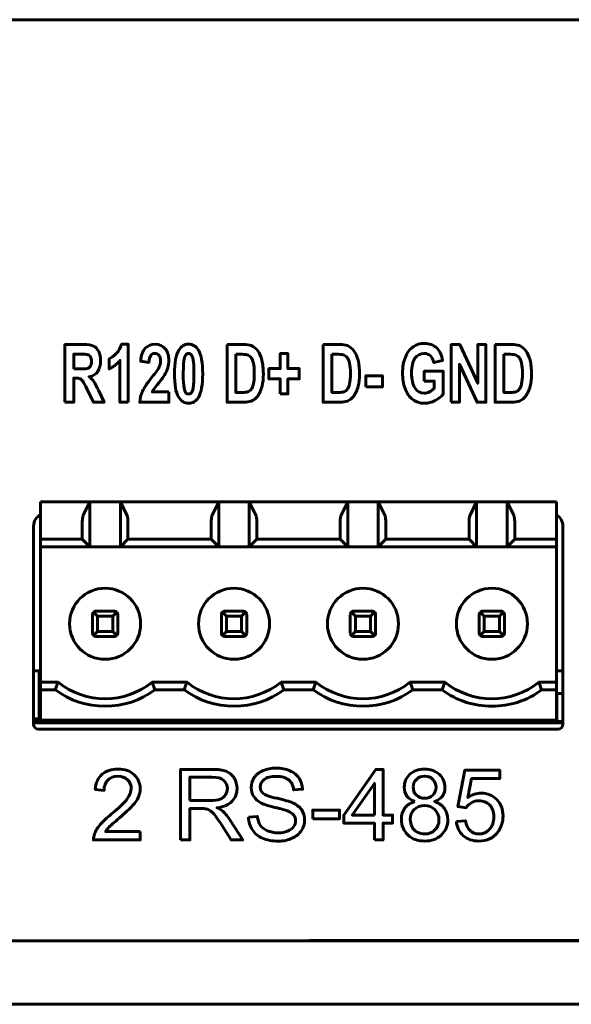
# Model space of a CAD drawing. Header units: millimetres. Extents: x -130 to 140, y -142 to 74.
# Tile 8 of 13: x 9 to 31, y -12 to 26. Entities that reach past the tile are written whole.
import ezdxf

# ---------------------------------------------------------------- set-up
doc = ezdxf.new("R2010")
doc.units = ezdxf.units.MM
doc.linetypes.add('K5LT_BASIC', pattern=[0])

msp = doc.modelspace()

# ---------------------------------------------------------------- linework, layer by layer
at = {"color": 150, "linetype": 'K5LT_BASIC', "lineweight": 60, "true_color": 0x0080ff}
for p, q in [((-85.511, 26.455), (82.489, 26.455)), ((11.658, 7.458), (9.718, 7.458)), ((9.718, 6.938), (9.718, 7.458)), ((11.658, 7.458), (11.398, 6.938)), ((12.858, 7.458), (11.658, 7.458)), ((11.658, 7.458), (11.658, 5.688)), ((13.118, 6.938), (12.858, 7.458)), ((16.738, 7.458), (12.858, 7.458)), ((12.858, 5.688), (12.858, 7.458)), ((16.738, 7.458), (16.478, 6.938)), ((17.938, 7.458), (16.738, 7.458)), ((16.738, 7.458), (16.738, 5.688)), ((17.938, 5.688), (17.938, 7.458)), ((18.198, 6.938), (17.938, 7.458)), ((21.818, 7.458), (17.938, 7.458)), ((21.818, 7.458), (21.558, 6.938)), ((23.018, 7.458), (21.818, 7.458)), ((21.818, 7.458), (21.818, 5.688)), ((23.018, 5.688), (23.018, 7.458)), ((26.898, 7.458), (23.018, 7.458)), ((23.278, 6.938), (23.018, 7.458)), ((26.898, 7.458), (26.638, 6.938)), ((26.898, 5.688), (26.898, 7.458)), ((28.098, 7.458), (26.898, 7.458)), ((28.098, 5.688), (28.098, 7.458)), ((28.098, 7.458), (28.358, 6.938)), ((30.038, 7.458), (28.098, 7.458)), ((30.038, 7.458), (30.038, 6.938)), ((9.718, 6.938), (9.718, 6.666)), ((9.718, 6.666), (9.718, 5.988)), ((11.358, 5.988), (11.358, 6.666)), ((13.158, 6.666), (13.158, 5.988)), ((16.438, 5.988), (16.438, 6.666)), ((18.238, 6.666), (18.238, 5.988)), ((21.518, 5.988), (21.518, 6.666)), ((23.318, 6.666), (23.318, 5.988)), ((26.598, 6.666), (26.598, 5.988)), ((28.398, 6.666), (28.398, 5.988)), ((30.038, 6.666), (30.038, 6.938)), ((30.038, 5.988), (30.038, 6.666)), ((9.438, 6.507), (9.438, -1.293)), ((30.298, -1.293), (30.298, 6.507)), ((9.718, 5.988), (9.718, 5.688)), ((11.358, 5.988), (9.718, 5.988)), ((11.658, 5.688), (11.358, 5.988)), ((13.158, 5.988), (12.858, 5.688)), ((16.438, 5.988), (13.158, 5.988)), ((16.738, 5.688), (16.438, 5.988)), ((18.238, 5.988), (17.938, 5.688)), ((21.518, 5.988), (18.238, 5.988)), ((21.818, 5.688), (21.518, 5.988)), ((23.318, 5.988), (23.018, 5.688)), ((26.598, 5.988), (23.318, 5.988)), ((26.598, 5.988), (26.898, 5.688)), ((28.398, 5.988), (28.098, 5.688)), ((30.038, 5.988), (28.398, 5.988)), ((30.038, 5.688), (30.038, 5.988)), ((9.718, 5.688), (9.718, 0.358)), ((11.658, 5.688), (9.718, 5.688)), ((12.858, 5.688), (11.658, 5.688)), ((16.738, 5.688), (12.858, 5.688)), ((17.938, 5.688), (16.738, 5.688)), ((21.818, 5.688), (17.938, 5.688)), ((23.018, 5.688), (21.818, 5.688)), ((26.898, 5.688), (23.018, 5.688)), ((26.898, 5.688), (28.098, 5.688)), ((30.038, 5.688), (28.098, 5.688)), ((30.038, 5.688), (30.038, 0.358)), ((11.958, 2.958), (11.802, 3.114)), ((12.608, 3.158), (11.908, 3.158)), ((12.714, 3.114), (12.558, 2.958)), ((17.038, 2.958), (16.882, 3.114)), ((17.688, 3.158), (16.988, 3.158)), ((17.794, 3.114), (17.638, 2.958)), ((22.118, 2.958), (21.962, 3.114)), ((22.768, 3.158), (22.068, 3.158)), ((22.874, 3.114), (22.718, 2.958)), ((27.198, 2.958), (27.042, 3.114)), ((27.848, 3.158), (27.148, 3.158)), ((27.954, 3.114), (27.798, 2.958)), ((11.758, 2.308), (11.758, 3.008)), ((11.958, 2.958), (11.958, 2.358)), ((12.558, 2.958), (11.958, 2.958)), ((12.558, 2.358), (12.558, 2.958)), ((12.758, 2.308), (12.758, 3.008)), ((16.838, 2.308), (16.838, 3.008)), ((17.038, 2.958), (17.038, 2.358)), ((17.638, 2.958), (17.038, 2.958)), ((17.638, 2.358), (17.638, 2.958)), ((17.838, 2.308), (17.838, 3.008)), ((21.918, 2.308), (21.918, 3.008)), ((22.118, 2.958), (22.118, 2.358)), ((22.718, 2.958), (22.118, 2.958)), ((22.718, 2.358), (22.718, 2.958)), ((22.918, 2.308), (22.918, 3.008)), ((26.998, 2.308), (26.998, 3.008)), ((27.198, 2.958), (27.198, 2.358)), ((27.798, 2.958), (27.198, 2.958)), ((27.798, 2.358), (27.798, 2.958)), ((27.998, 2.308), (27.998, 3.008)), ((11.958, 2.358), (11.802, 2.202)), ((11.958, 2.358), (12.558, 2.358)), ((12.558, 2.358), (12.714, 2.202)), ((17.038, 2.358), (16.882, 2.202)), ((17.038, 2.358), (17.638, 2.358)), ((17.638, 2.358), (17.794, 2.202)), ((22.118, 2.358), (21.962, 2.202)), ((22.118, 2.358), (22.718, 2.358)), ((22.718, 2.358), (22.874, 2.202)), ((27.198, 2.358), (27.042, 2.202)), ((27.198, 2.358), (27.798, 2.358)), ((27.798, 2.358), (27.954, 2.202)), ((12.608, 2.158), (11.908, 2.158)), ((17.688, 2.158), (16.988, 2.158)), ((22.768, 2.158), (22.068, 2.158)), ((27.848, 2.158), (27.148, 2.158)), ((9.438, 0.808), (9.658, 0.808)), ((9.658, -1.092), (9.658, 0.808)), ((30.038, 0.808), (30.298, 0.808)), ((9.718, 0.358), (10.405, 0.358)), ((9.718, 0.358), (9.718, 0.058)), ((10.298, 0.058), (9.718, 0.058)), ((9.718, 0.058), (9.718, -1.142)), ((15.485, 0.358), (14.111, 0.358)), ((15.378, 0.058), (14.22, 0.058)), ((20.565, 0.358), (19.191, 0.358)), ((20.458, 0.058), (19.3, 0.058)), ((25.646, 0.359), (24.271, 0.358)), ((25.538, 0.058), (24.38, 0.058)), ((29.351, 0.359), (30.038, 0.358)), ((30.038, 0.058), (29.46, 0.058)), ((30.038, 0.358), (30.038, 0.058)), ((30.038, -1.142), (30.038, 0.058)), ((9.658, -0.092), (9.718, -0.092)), ((30.058, -0.092), (30.058, -1.192)), ((30.298, -0.092), (30.058, -0.092)), ((9.438, -1.092), (9.658, -1.092)), ((30.038, -1.142), (9.718, -1.142)), ((9.733, -1.142), (9.733, -1.242)), ((9.734, -1.142), (9.734, -1.241)), ((10.908, -1.142), (10.908, -1.162)), ((11.758, -1.142), (11.758, -1.242)), ((12.758, -1.142), (12.758, -1.242)), ((12.813, -1.142), (12.813, -1.222)), ((13.683, -1.222), (13.683, -1.142)), ((14.083, -1.142), (14.083, -1.222)), ((14.953, -1.222), (14.953, -1.142)), ((15.353, -1.142), (15.353, -1.222)), ((15.733, -1.142), (15.733, -1.242)), ((15.734, -1.142), (15.734, -1.241)), ((16.223, -1.222), (16.223, -1.142)), ((16.243, -1.242), (16.243, -1.142)), ((16.663, -1.142), (16.663, -1.242)), ((16.838, -1.142), (16.838, -1.242)), ((17.838, -1.142), (17.838, -1.242)), ((17.933, -1.142), (17.933, -1.242)), ((18.763, -1.222), (18.763, -1.142)), ((18.783, -1.242), (18.783, -1.142)), ((19.203, -1.142), (19.203, -1.242)), ((20.033, -1.222), (20.033, -1.142)), ((20.053, -1.242), (20.053, -1.142)), ((20.473, -1.142), (20.473, -1.242)), ((21.303, -1.222), (21.303, -1.142)), ((21.703, -1.142), (21.703, -1.222)), ((21.833, -1.142), (21.833, -1.242)), ((21.834, -1.142), (21.834, -1.241)), ((21.918, -1.142), (21.918, -1.242)), ((22.918, -1.142), (22.918, -1.242)), ((23.082, -1.241), (23.082, -1.142)), ((23.083, -1.242), (23.083, -1.142)), ((24.708, -1.192), (24.708, -1.142)), ((25.608, -1.142), (25.608, -1.192)), ((26.998, -1.142), (26.998, -1.242)), ((27.998, -1.142), (27.998, -1.242)), ((27.998, -1.142), (27.998, -1.242)), ((28.408, -1.142), (28.408, -1.192)), ((28.958, -1.242), (28.958, -1.142)), ((30.038, -1.092), (30.058, -1.092)), ((9.733, -1.192), (9.438, -1.192)), ((9.438, -1.242), (30.298, -1.242)), ((9.638, -1.493), (30.098, -1.493)), ((9.794, -1.181), (9.734, -1.241)), ((9.734, -1.241), (10.982, -1.241)), ((10.953, -1.212), (10.982, -1.241)), ((10.958, -1.212), (11.758, -1.212)), ((10.982, -1.241), (10.982, -1.212)), ((10.983, -1.242), (10.983, -1.212)), ((12.758, -1.222), (12.813, -1.222)), ((13.683, -1.222), (14.083, -1.222)), ((14.953, -1.222), (15.353, -1.222)), ((15.794, -1.181), (15.734, -1.241)), ((15.734, -1.241), (16.243, -1.241)), ((16.223, -1.222), (16.243, -1.222)), ((16.663, -1.241), (16.838, -1.241)), ((18.763, -1.222), (18.783, -1.222)), ((20.033, -1.222), (20.053, -1.222)), ((21.303, -1.222), (21.703, -1.222)), ((21.894, -1.181), (21.834, -1.241)), ((21.834, -1.241), (21.918, -1.241)), ((22.918, -1.241), (23.082, -1.241)), ((23.022, -1.181), (23.082, -1.241)), ((25.608, -1.192), (24.708, -1.192)), ((28.408, -1.192), (27.998, -1.192)), ((30.298, -1.192), (30.058, -1.192)), ((-119.706, -9.832), (130.294, -9.832)), ((20.294, -9.832), (20.294, -9.824)), ((20.294, -9.824), (50.294, -9.824)), ((-119.706, -12.332), (130.294, -12.332))]:
    msp.add_line(p, q, dxfattribs=at)
for centre in [(12.258, 2.658), (17.338, 2.658), (22.418, 2.658), (27.498, 2.658)]:
    msp.add_circle(centre, 1.4, dxfattribs=at)
for centre, radius, start, end in [((9.938, 6.507), 0.5, 116.1039, 180), ((29.798, 6.507), 0.5, 0, 61.3146), ((11.908, 3.008), 0.15, 135, 180), ((11.908, 3.008), 0.15, 90, 135), ((12.608, 3.008), 0.15, 45, 90), ((12.608, 3.008), 0.15, 0, 45), ((16.988, 3.008), 0.15, 135, 180), ((16.988, 3.008), 0.15, 90, 135), ((17.688, 3.008), 0.15, 45, 90), ((17.688, 3.008), 0.15, 0, 45), ((22.068, 3.008), 0.15, 135, 180), ((22.068, 3.008), 0.15, 90, 135), ((22.768, 3.008), 0.15, 45, 90), ((22.768, 3.008), 0.15, 0, 45), ((27.148, 3.008), 0.15, 135, 180), ((27.148, 3.008), 0.15, 90, 135), ((27.848, 3.008), 0.15, 45, 90), ((27.848, 3.008), 0.15, 0, 45), ((11.908, 2.308), 0.15, 180, 225), ((11.908, 2.308), 0.15, 225, 270), ((12.608, 2.308), 0.15, 270, 315), ((12.608, 2.308), 0.15, 315, 0), ((16.988, 2.308), 0.15, 180, 225), ((16.988, 2.308), 0.15, 225, 270), ((17.688, 2.308), 0.15, 270, 315), ((17.688, 2.308), 0.15, 315, 0), ((22.068, 2.308), 0.15, 180, 225), ((22.068, 2.308), 0.15, 225, 270), ((22.768, 2.308), 0.15, 270, 315), ((22.768, 2.308), 0.15, 315, 0), ((27.148, 2.308), 0.15, 180, 225), ((27.148, 2.308), 0.15, 225, 270), ((27.848, 2.308), 0.15, 270, 315), ((27.848, 2.308), 0.15, 315, 0), ((12.258, 2.656), 2.95, 231.1175, 308.8815), ((17.338, 2.656), 2.95, 231.1194, 308.8815), ((22.418, 2.656), 2.95, 231.1194, 308.8815), ((27.498, 2.656), 2.95, 231.1106, 308.8861), ((10.958, -1.162), 0.05, 180, 270), ((9.638, -1.293), 0.2, 180, 270), ((30.098, -1.293), 0.2, 270, 0)]:
    msp.add_arc(centre, radius, start, end, dxfattribs=at)
for points, knots in [([(10.677, 11.386), (10.677, 11.386), (10.677, 13.659), (10.677, 13.659), (11.406, 13.659), (11.406, 13.659), (11.589, 13.659), (11.722, 13.639), (11.805, 13.598), (11.888, 13.557), (11.954, 13.485), (12.004, 13.38), (12.054, 13.276), (12.079, 13.157), (12.079, 13.022), (12.079, 12.851), (12.042, 12.71), (11.966, 12.599), (11.891, 12.488), (11.779, 12.418), (11.629, 12.389), (11.703, 12.332), (11.765, 12.268), (11.813, 12.199), (11.861, 12.129), (11.927, 12.006), (12.009, 11.829), (12.009, 11.829), (12.218, 11.386), (12.218, 11.386), (11.804, 11.386), (11.804, 11.386), (11.557, 11.882), (11.557, 11.882), (11.468, 12.059), (11.407, 12.17), (11.374, 12.216), (11.341, 12.261), (11.306, 12.293), (11.269, 12.31), (11.232, 12.327), (11.174, 12.335), (11.094, 12.335), (11.094, 12.335), (11.024, 12.335), (11.024, 12.335), (11.024, 11.386), (11.024, 11.386), (10.677, 11.386), (10.677, 11.386)], [0, 0, 0, 0, 0.055556, 0.055556, 0.111111, 0.111111, 0.111111, 0.166667, 0.166667, 0.166667, 0.222222, 0.222222, 0.222222, 0.277778, 0.277778, 0.277778, 0.333333, 0.333333, 0.333333, 0.388889, 0.388889, 0.388889, 0.444444, 0.444444, 0.444444, 0.5, 0.5, 0.5, 0.555556, 0.555556, 0.611111, 0.611111, 0.666667, 0.666667, 0.666667, 0.722222, 0.722222, 0.722222, 0.777778, 0.777778, 0.777778, 0.833333, 0.833333, 0.833333, 0.888889, 0.888889, 0.944444, 0.944444, 1, 1, 1, 1]), ([(13.17, 11.386), (13.17, 11.386), (12.843, 11.386), (12.843, 11.386), (12.843, 13.032), (12.843, 13.032), (12.723, 12.882), (12.582, 12.772), (12.419, 12.7), (12.419, 12.7), (12.419, 13.097), (12.419, 13.097), (12.505, 13.134), (12.598, 13.205), (12.698, 13.309), (12.798, 13.413), (12.867, 13.534), (12.904, 13.672), (12.904, 13.672), (13.17, 13.672), (13.17, 13.672), (13.17, 11.386), (13.17, 11.386)], [0, 0, 0, 0, 0.125, 0.125, 0.25, 0.25, 0.25, 0.375, 0.375, 0.375, 0.5, 0.5, 0.5, 0.625, 0.625, 0.625, 0.75, 0.75, 0.75, 0.875, 0.875, 1, 1, 1, 1]), ([(14.771, 11.789), (14.771, 11.789), (14.771, 11.386), (14.771, 11.386), (13.62, 11.386), (13.62, 11.386), (13.633, 11.539), (13.67, 11.684), (13.732, 11.821), (13.795, 11.959), (13.918, 12.141), (14.101, 12.368), (14.249, 12.551), (14.34, 12.675), (14.373, 12.74), (14.418, 12.83), (14.441, 12.919), (14.441, 13.007), (14.441, 13.105), (14.421, 13.179), (14.382, 13.232), (14.343, 13.284), (14.289, 13.31), (14.22, 13.31), (14.151, 13.31), (14.097, 13.282), (14.056, 13.227), (14.016, 13.173), (13.993, 13.082), (13.986, 12.954), (13.986, 12.954), (13.659, 12.998), (13.659, 12.998), (13.678, 13.238), (13.739, 13.411), (13.842, 13.515), (13.945, 13.62), (14.073, 13.672), (14.228, 13.672), (14.397, 13.672), (14.529, 13.611), (14.626, 13.49), (14.723, 13.369), (14.771, 13.218), (14.771, 13.037), (14.771, 12.935), (14.757, 12.837), (14.73, 12.744), (14.702, 12.652), (14.658, 12.555), (14.598, 12.453), (14.558, 12.386), (14.486, 12.289), (14.383, 12.162), (14.279, 12.036), (14.213, 11.952), (14.185, 11.91), (14.157, 11.869), (14.135, 11.828), (14.118, 11.789), (14.118, 11.789), (14.771, 11.789), (14.771, 11.789)], [0, 0, 0, 0, 0.047619, 0.047619, 0.095238, 0.095238, 0.095238, 0.142857, 0.142857, 0.142857, 0.190476, 0.190476, 0.190476, 0.238095, 0.238095, 0.238095, 0.285714, 0.285714, 0.285714, 0.333333, 0.333333, 0.333333, 0.380952, 0.380952, 0.380952, 0.428571, 0.428571, 0.428571, 0.47619, 0.47619, 0.47619, 0.52381, 0.52381, 0.52381, 0.571429, 0.571429, 0.571429, 0.619048, 0.619048, 0.619048, 0.666667, 0.666667, 0.666667, 0.714286, 0.714286, 0.714286, 0.761905, 0.761905, 0.761905, 0.809524, 0.809524, 0.809524, 0.857143, 0.857143, 0.857143, 0.904762, 0.904762, 0.904762, 0.952381, 0.952381, 0.952381, 1, 1, 1, 1]), ([(15.548, 13.672), (15.713, 13.672), (15.843, 13.593), (15.937, 13.435), (16.048, 13.249), (16.104, 12.94), (16.104, 12.508), (16.104, 12.077), (16.047, 11.766), (15.935, 11.578), (15.843, 11.422), (15.713, 11.345), (15.548, 11.345), (15.381, 11.345), (15.247, 11.43), (15.145, 11.6), (15.042, 11.771), (14.991, 12.075), (14.991, 12.512), (14.991, 12.941), (15.048, 13.25), (15.16, 13.439), (15.253, 13.594), (15.382, 13.672), (15.548, 13.672)], [0, 0, 0, 0, 0.125, 0.125, 0.125, 0.25, 0.25, 0.25, 0.375, 0.375, 0.375, 0.5, 0.5, 0.5, 0.625, 0.625, 0.625, 0.75, 0.75, 0.75, 0.875, 0.875, 0.875, 1, 1, 1, 1]), ([(17.061, 13.659), (17.061, 13.659), (17.691, 13.659), (17.691, 13.659), (17.833, 13.659), (17.942, 13.645), (18.016, 13.616), (18.117, 13.577), (18.203, 13.507), (18.274, 13.406), (18.346, 13.306), (18.4, 13.184), (18.437, 13.038), (18.475, 12.893), (18.493, 12.714), (18.493, 12.501), (18.493, 12.314), (18.476, 12.153), (18.441, 12.017), (18.398, 11.852), (18.337, 11.718), (18.258, 11.616), (18.198, 11.538), (18.117, 11.477), (18.015, 11.434), (17.939, 11.402), (17.837, 11.386), (17.71, 11.386), (17.71, 11.386), (17.061, 11.386), (17.061, 11.386), (17.061, 13.659), (17.061, 13.659)], [0, 0, 0, 0, 0.090909, 0.090909, 0.090909, 0.181818, 0.181818, 0.181818, 0.272727, 0.272727, 0.272727, 0.363636, 0.363636, 0.363636, 0.454545, 0.454545, 0.454545, 0.545455, 0.545455, 0.545455, 0.636364, 0.636364, 0.636364, 0.727273, 0.727273, 0.727273, 0.818182, 0.818182, 0.818182, 0.909091, 0.909091, 1, 1, 1, 1]), ([(20.849, 13.659), (20.849, 13.659), (21.48, 13.659), (21.48, 13.659), (21.622, 13.659), (21.731, 13.645), (21.805, 13.616), (21.905, 13.577), (21.992, 13.507), (22.063, 13.406), (22.135, 13.306), (22.189, 13.184), (22.226, 13.038), (22.264, 12.893), (22.282, 12.714), (22.282, 12.501), (22.282, 12.314), (22.265, 12.153), (22.23, 12.017), (22.187, 11.852), (22.126, 11.718), (22.047, 11.616), (21.987, 11.538), (21.906, 11.477), (21.804, 11.434), (21.728, 11.402), (21.626, 11.386), (21.499, 11.386), (21.499, 11.386), (20.849, 11.386), (20.849, 11.386), (20.849, 13.659), (20.849, 13.659)], [0, 0, 0, 0, 0.090909, 0.090909, 0.090909, 0.181818, 0.181818, 0.181818, 0.272727, 0.272727, 0.272727, 0.363636, 0.363636, 0.363636, 0.454545, 0.454545, 0.454545, 0.545455, 0.545455, 0.545455, 0.636364, 0.636364, 0.636364, 0.727273, 0.727273, 0.727273, 0.818182, 0.818182, 0.818182, 0.909091, 0.909091, 1, 1, 1, 1]), ([(24.835, 12.221), (24.835, 12.221), (24.835, 12.605), (24.835, 12.605), (25.579, 12.605), (25.579, 12.605), (25.579, 11.698), (25.579, 11.698), (25.506, 11.604), (25.401, 11.522), (25.264, 11.451), (25.127, 11.38), (24.988, 11.345), (24.847, 11.345), (24.668, 11.345), (24.512, 11.394), (24.379, 11.494), (24.246, 11.594), (24.146, 11.738), (24.079, 11.924), (24.012, 12.109), (23.978, 12.312), (23.978, 12.531), (23.978, 12.768), (24.016, 12.978), (24.09, 13.163), (24.165, 13.347), (24.274, 13.489), (24.418, 13.587), (24.528, 13.663), (24.665, 13.701), (24.828, 13.701), (25.041, 13.701), (25.207, 13.641), (25.326, 13.523), (25.446, 13.404), (25.523, 13.24), (25.557, 13.031), (25.557, 13.031), (25.213, 12.945), (25.213, 12.945), (25.189, 13.057), (25.143, 13.145), (25.077, 13.21), (25.01, 13.275), (24.927, 13.307), (24.828, 13.307), (24.677, 13.307), (24.557, 13.243), (24.468, 13.116), (24.379, 12.988), (24.335, 12.799), (24.335, 12.549), (24.335, 12.279), (24.38, 12.076), (24.47, 11.941), (24.56, 11.806), (24.678, 11.738), (24.825, 11.738), (24.897, 11.738), (24.969, 11.757), (25.042, 11.795), (25.115, 11.833), (25.177, 11.879), (25.229, 11.933), (25.229, 11.933), (25.229, 12.221), (25.229, 12.221), (24.835, 12.221), (24.835, 12.221)], [0, 0, 0, 0, 0.041667, 0.041667, 0.083333, 0.083333, 0.125, 0.125, 0.125, 0.166667, 0.166667, 0.166667, 0.208333, 0.208333, 0.208333, 0.25, 0.25, 0.25, 0.291667, 0.291667, 0.291667, 0.333333, 0.333333, 0.333333, 0.375, 0.375, 0.375, 0.416667, 0.416667, 0.416667, 0.458333, 0.458333, 0.458333, 0.5, 0.5, 0.5, 0.541667, 0.541667, 0.541667, 0.583333, 0.583333, 0.583333, 0.625, 0.625, 0.625, 0.666667, 0.666667, 0.666667, 0.708333, 0.708333, 0.708333, 0.75, 0.75, 0.75, 0.791667, 0.791667, 0.791667, 0.833333, 0.833333, 0.833333, 0.875, 0.875, 0.875, 0.916667, 0.916667, 0.916667, 0.958333, 0.958333, 1, 1, 1, 1]), ([(25.899, 11.386), (25.899, 11.386), (25.899, 13.659), (25.899, 13.659), (26.234, 13.659), (26.234, 13.659), (26.939, 12.136), (26.939, 12.136), (26.939, 13.659), (26.939, 13.659), (27.26, 13.659), (27.26, 13.659), (27.26, 11.386), (27.26, 11.386), (26.913, 11.386), (26.913, 11.386), (26.219, 12.88), (26.219, 12.88), (26.219, 11.386), (26.219, 11.386), (25.899, 11.386), (25.899, 11.386)], [0, 0, 0, 0, 0.1, 0.1, 0.2, 0.2, 0.3, 0.3, 0.4, 0.4, 0.5, 0.5, 0.6, 0.6, 0.7, 0.7, 0.8, 0.8, 0.9, 0.9, 1, 1, 1, 1]), ([(27.626, 13.659), (27.626, 13.659), (28.257, 13.659), (28.257, 13.659), (28.399, 13.659), (28.508, 13.645), (28.582, 13.616), (28.682, 13.577), (28.768, 13.507), (28.84, 13.406), (28.911, 13.306), (28.966, 13.184), (29.003, 13.038), (29.04, 12.893), (29.059, 12.714), (29.059, 12.501), (29.059, 12.314), (29.041, 12.153), (29.006, 12.017), (28.964, 11.852), (28.903, 11.718), (28.823, 11.616), (28.763, 11.538), (28.683, 11.477), (28.581, 11.434), (28.505, 11.402), (28.403, 11.386), (28.275, 11.386), (28.275, 11.386), (27.626, 11.386), (27.626, 11.386), (27.626, 13.659), (27.626, 13.659)], [0, 0, 0, 0, 0.090909, 0.090909, 0.090909, 0.181818, 0.181818, 0.181818, 0.272727, 0.272727, 0.272727, 0.363636, 0.363636, 0.363636, 0.454545, 0.454545, 0.454545, 0.545455, 0.545455, 0.545455, 0.636364, 0.636364, 0.636364, 0.727273, 0.727273, 0.727273, 0.818182, 0.818182, 0.818182, 0.909091, 0.909091, 1, 1, 1, 1]), ([(11.024, 12.697), (11.024, 12.697), (11.28, 12.697), (11.28, 12.697), (11.446, 12.697), (11.549, 12.707), (11.591, 12.725), (11.632, 12.744), (11.665, 12.776), (11.688, 12.822), (11.711, 12.867), (11.723, 12.924), (11.723, 12.993), (11.723, 13.069), (11.707, 13.131), (11.677, 13.178), (11.646, 13.225), (11.602, 13.255), (11.547, 13.267), (11.518, 13.272), (11.434, 13.275), (11.294, 13.275), (11.294, 13.275), (11.024, 13.275), (11.024, 13.275), (11.024, 12.697), (11.024, 12.697)], [0, 0, 0, 0, 0.111111, 0.111111, 0.111111, 0.222222, 0.222222, 0.222222, 0.333333, 0.333333, 0.333333, 0.444444, 0.444444, 0.444444, 0.555556, 0.555556, 0.555556, 0.666667, 0.666667, 0.666667, 0.777778, 0.777778, 0.777778, 0.888889, 0.888889, 1, 1, 1, 1]), ([(15.548, 13.31), (15.509, 13.31), (15.473, 13.293), (15.443, 13.259), (15.412, 13.226), (15.389, 13.166), (15.372, 13.078), (15.349, 12.966), (15.338, 12.775), (15.338, 12.508), (15.338, 12.24), (15.348, 12.056), (15.368, 11.956), (15.388, 11.856), (15.413, 11.79), (15.443, 11.756), (15.474, 11.723), (15.509, 11.707), (15.548, 11.707), (15.587, 11.707), (15.622, 11.724), (15.652, 11.757), (15.683, 11.791), (15.707, 11.851), (15.723, 11.938), (15.746, 12.05), (15.757, 12.24), (15.757, 12.508), (15.757, 12.775), (15.747, 12.959), (15.727, 13.059), (15.707, 13.159), (15.682, 13.226), (15.652, 13.259), (15.621, 13.293), (15.587, 13.31), (15.548, 13.31)], [0, 0, 0, 0, 0.083333, 0.083333, 0.083333, 0.166667, 0.166667, 0.166667, 0.25, 0.25, 0.25, 0.333333, 0.333333, 0.333333, 0.416667, 0.416667, 0.416667, 0.5, 0.5, 0.5, 0.583333, 0.583333, 0.583333, 0.666667, 0.666667, 0.666667, 0.75, 0.75, 0.75, 0.833333, 0.833333, 0.833333, 0.916667, 0.916667, 0.916667, 1, 1, 1, 1]), ([(17.407, 13.275), (17.407, 13.275), (17.407, 11.77), (17.407, 11.77), (17.664, 11.77), (17.664, 11.77), (17.761, 11.77), (17.83, 11.778), (17.873, 11.792), (17.929, 11.81), (17.975, 11.842), (18.012, 11.887), (18.049, 11.931), (18.079, 12.004), (18.102, 12.106), (18.125, 12.207), (18.137, 12.346), (18.137, 12.698), (18.125, 12.832), (18.102, 12.926), (18.079, 13.021), (18.046, 13.094), (18.004, 13.146), (17.962, 13.199), (17.909, 13.235), (17.845, 13.253), (17.797, 13.268), (17.702, 13.275), (17.562, 13.275), (17.562, 13.275), (17.407, 13.275), (17.407, 13.275)], [0, 0, 0, 0, 0.090909, 0.090909, 0.181818, 0.181818, 0.181818, 0.272727, 0.272727, 0.272727, 0.363636, 0.363636, 0.363636, 0.454545, 0.454545, 0.454545, 0.545455, 0.545455, 0.636364, 0.636364, 0.636364, 0.727273, 0.727273, 0.727273, 0.818182, 0.818182, 0.818182, 0.909091, 0.909091, 0.909091, 1, 1, 1, 1]), ([(19.161, 11.713), (19.161, 11.713), (19.161, 12.304), (19.161, 12.304), (18.711, 12.304), (18.711, 12.304), (18.711, 12.71), (18.711, 12.71), (19.161, 12.71), (19.161, 12.71), (19.161, 13.3), (19.161, 13.3), (19.46, 13.3), (19.46, 13.3), (19.46, 12.71), (19.46, 12.71), (19.91, 12.71), (19.91, 12.71), (19.91, 12.304), (19.91, 12.304), (19.46, 12.304), (19.46, 12.304), (19.46, 11.713), (19.46, 11.713), (19.161, 11.713), (19.161, 11.713)], [0, 0, 0, 0, 0.083333, 0.083333, 0.166667, 0.166667, 0.25, 0.25, 0.333333, 0.333333, 0.416667, 0.416667, 0.5, 0.5, 0.583333, 0.583333, 0.666667, 0.666667, 0.75, 0.75, 0.833333, 0.833333, 0.916667, 0.916667, 1, 1, 1, 1]), ([(21.196, 13.275), (21.196, 13.275), (21.196, 11.77), (21.196, 11.77), (21.453, 11.77), (21.453, 11.77), (21.55, 11.77), (21.619, 11.778), (21.662, 11.792), (21.718, 11.81), (21.764, 11.842), (21.801, 11.887), (21.838, 11.931), (21.868, 12.004), (21.891, 12.106), (21.914, 12.207), (21.926, 12.346), (21.926, 12.698), (21.914, 12.832), (21.891, 12.926), (21.868, 13.021), (21.835, 13.094), (21.793, 13.146), (21.751, 13.199), (21.698, 13.235), (21.634, 13.253), (21.586, 13.268), (21.491, 13.275), (21.351, 13.275), (21.351, 13.275), (21.196, 13.275), (21.196, 13.275)], [0, 0, 0, 0, 0.090909, 0.090909, 0.181818, 0.181818, 0.181818, 0.272727, 0.272727, 0.272727, 0.363636, 0.363636, 0.363636, 0.454545, 0.454545, 0.454545, 0.545455, 0.545455, 0.636364, 0.636364, 0.636364, 0.727273, 0.727273, 0.727273, 0.818182, 0.818182, 0.818182, 0.909091, 0.909091, 0.909091, 1, 1, 1, 1]), ([(27.973, 13.275), (27.973, 13.275), (27.973, 11.77), (27.973, 11.77), (28.23, 11.77), (28.23, 11.77), (28.326, 11.77), (28.396, 11.778), (28.438, 11.792), (28.494, 11.81), (28.541, 11.842), (28.577, 11.887), (28.614, 11.931), (28.644, 12.004), (28.667, 12.106), (28.691, 12.207), (28.702, 12.346), (28.702, 12.698), (28.691, 12.832), (28.667, 12.926), (28.644, 13.021), (28.612, 13.094), (28.57, 13.146), (28.528, 13.199), (28.475, 13.235), (28.41, 13.253), (28.362, 13.268), (28.268, 13.275), (28.128, 13.275), (28.128, 13.275), (27.973, 13.275), (27.973, 13.275)], [0, 0, 0, 0, 0.090909, 0.090909, 0.181818, 0.181818, 0.181818, 0.272727, 0.272727, 0.272727, 0.363636, 0.363636, 0.363636, 0.454545, 0.454545, 0.454545, 0.545455, 0.545455, 0.636364, 0.636364, 0.636364, 0.727273, 0.727273, 0.727273, 0.818182, 0.818182, 0.818182, 0.909091, 0.909091, 0.909091, 1, 1, 1, 1]), ([(22.536, 11.992), (22.536, 11.992), (22.536, 12.427), (22.536, 12.427), (23.182, 12.427), (23.182, 12.427), (23.182, 11.992), (23.182, 11.992), (22.536, 11.992), (22.536, 11.992)], [0, 0, 0, 0, 0.25, 0.25, 0.5, 0.5, 0.75, 0.75, 1, 1, 1, 1]), ([(11.358, 6.666), (11.358, 6.716), (11.362, 6.77), (11.375, 6.868), (11.385, 6.912), (11.398, 6.938)], [0, 0, 0, 0, 0.5, 0.5, 1, 1, 1, 1]), ([(13.118, 6.938), (13.131, 6.912), (13.142, 6.868), (13.155, 6.77), (13.158, 6.716), (13.158, 6.666)], [0, 0, 0, 0, 0.5, 0.5, 1, 1, 1, 1]), ([(16.438, 6.666), (16.438, 6.716), (16.442, 6.77), (16.455, 6.868), (16.465, 6.912), (16.478, 6.938)], [0, 0, 0, 0, 0.5, 0.5, 1, 1, 1, 1]), ([(18.198, 6.938), (18.211, 6.912), (18.222, 6.868), (18.235, 6.77), (18.238, 6.716), (18.238, 6.666)], [0, 0, 0, 0, 0.5, 0.5, 1, 1, 1, 1]), ([(21.518, 6.666), (21.518, 6.716), (21.522, 6.77), (21.535, 6.868), (21.545, 6.912), (21.558, 6.938)], [0, 0, 0, 0, 0.5, 0.5, 1, 1, 1, 1]), ([(23.278, 6.938), (23.291, 6.912), (23.302, 6.868), (23.315, 6.77), (23.318, 6.716), (23.318, 6.666)], [0, 0, 0, 0, 0.5, 0.5, 1, 1, 1, 1]), ([(26.598, 6.666), (26.598, 6.716), (26.602, 6.77), (26.615, 6.868), (26.625, 6.912), (26.638, 6.938)], [0, 0, 0, 0, 0.5, 0.5, 1, 1, 1, 1]), ([(28.358, 6.938), (28.371, 6.912), (28.382, 6.868), (28.395, 6.77), (28.398, 6.716), (28.398, 6.666)], [0, 0, 0, 0, 0.5, 0.5, 1, 1, 1, 1]), ([(10.405, 0.358), (10.392, 0.33), (10.372, 0.274), (10.352, 0.218), (10.327, 0.146), (10.312, 0.102), (10.298, 0.058)], [0, 0, 0, 0, 0.000375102, 0.000750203, 0.000750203, 0.001339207, 0.001339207, 0.001339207, 0.001339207]), ([(14.111, 0.358), (14.113, 0.353), (14.119, 0.336), (14.131, 0.308), (14.138, 0.289), (14.139, 0.287), (14.152, 0.255), (14.161, 0.232), (14.167, 0.213), (14.167, 0.212), (14.185, 0.159), (14.202, 0.109), (14.22, 0.058)], [0, 0, 0, 0, 0.125, 0.234375, 0.234375, 0.25, 0.25, 0.484375, 0.484375, 0.5, 0.5, 1, 1, 1, 1]), ([(19.191, 0.358), (19.193, 0.353), (19.199, 0.336), (19.211, 0.308), (19.218, 0.289), (19.219, 0.287), (19.232, 0.255), (19.241, 0.232), (19.247, 0.213), (19.247, 0.212), (19.265, 0.159), (19.282, 0.109), (19.3, 0.058)], [0, 0, 0, 0, 0.125, 0.234375, 0.234375, 0.25, 0.25, 0.484375, 0.484375, 0.5, 0.5, 1, 1, 1, 1]), ([(24.271, 0.358), (24.273, 0.353), (24.279, 0.336), (24.291, 0.308), (24.298, 0.289), (24.299, 0.287), (24.312, 0.255), (24.321, 0.232), (24.327, 0.213), (24.327, 0.212), (24.345, 0.159), (24.362, 0.109), (24.38, 0.058)], [0, 0, 0, 0, 0.125, 0.234375, 0.234375, 0.25, 0.25, 0.484375, 0.484375, 0.5, 0.5, 1, 1, 1, 1]), ([(29.46, 0.058), (29.18, -0.158), (28.868, -0.318), (28.197, -0.535), (27.85, -0.588), (27.145, -0.588), (26.801, -0.535), (26.128, -0.318), (25.818, -0.158), (25.538, 0.058)], [0, 0, 0, 0, 0.001046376, 0.001046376, 0.002092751, 0.002092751, 0.003139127, 0.003139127, 0.004185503, 0.004185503, 0.004185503, 0.004185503]), ([(29.351, 0.359), (29.353, 0.354), (29.359, 0.337), (29.371, 0.307), (29.379, 0.288), (29.379, 0.287), (29.39, 0.259), (29.399, 0.236), (29.406, 0.214), (29.407, 0.213), (29.425, 0.16), (29.442, 0.109), (29.46, 0.058)], [0, 0, 0, 0, 0.125, 0.242188, 0.242188, 0.25, 0.25, 0.484375, 0.484375, 0.5, 0.5, 1, 1, 1, 1]), ([(13.641, -5.529), (13.641, -5.529), (13.641, -5.855), (13.641, -5.855), (11.8, -5.855), (11.8, -5.855), (11.798, -5.773), (11.811, -5.694), (11.841, -5.618), (11.888, -5.493), (11.964, -5.369), (12.068, -5.248), (12.172, -5.128), (12.321, -4.988), (12.514, -4.829), (12.815, -4.582), (13.02, -4.386), (13.127, -4.241), (13.234, -4.096), (13.288, -3.959), (13.288, -3.829), (13.288, -3.694), (13.239, -3.58), (13.142, -3.487), (13.045, -3.395), (12.918, -3.348), (12.762, -3.348), (12.597, -3.348), (12.465, -3.397), (12.366, -3.496), (12.267, -3.593), (12.217, -3.729), (12.216, -3.903), (12.216, -3.903), (11.866, -3.868), (11.866, -3.868), (11.89, -3.607), (11.981, -3.408), (12.138, -3.271), (12.295, -3.134), (12.505, -3.065), (12.77, -3.065), (13.037, -3.065), (13.248, -3.139), (13.404, -3.287), (13.56, -3.435), (13.637, -3.619), (13.637, -3.837), (13.637, -3.948), (13.615, -4.058), (13.569, -4.165), (13.523, -4.273), (13.448, -4.386), (13.342, -4.505), (13.236, -4.624), (13.061, -4.787), (12.816, -4.994), (12.611, -5.166), (12.479, -5.283), (12.42, -5.344), (12.362, -5.406), (12.314, -5.467), (12.276, -5.529), (12.276, -5.529), (13.641, -5.529), (13.641, -5.529)], [0, 0, 0, 0, 0.045455, 0.045455, 0.090909, 0.090909, 0.090909, 0.136364, 0.136364, 0.136364, 0.181818, 0.181818, 0.181818, 0.227273, 0.227273, 0.227273, 0.272727, 0.272727, 0.272727, 0.318182, 0.318182, 0.318182, 0.363636, 0.363636, 0.363636, 0.409091, 0.409091, 0.409091, 0.454545, 0.454545, 0.454545, 0.5, 0.5, 0.5, 0.545455, 0.545455, 0.545455, 0.590909, 0.590909, 0.590909, 0.636364, 0.636364, 0.636364, 0.681818, 0.681818, 0.681818, 0.727273, 0.727273, 0.727273, 0.772727, 0.772727, 0.772727, 0.818182, 0.818182, 0.818182, 0.863636, 0.863636, 0.863636, 0.909091, 0.909091, 0.909091, 0.954545, 0.954545, 0.954545, 1, 1, 1, 1]), ([(15.234, -5.855), (15.234, -5.855), (15.234, -3.077), (15.234, -3.077), (16.466, -3.077), (16.466, -3.077), (16.714, -3.077), (16.902, -3.102), (17.16, -3.201), (17.263, -3.289), (17.417, -3.542), (17.455, -3.681), (17.455, -3.834), (17.455, -4.031), (17.391, -4.197), (17.136, -4.468), (16.939, -4.553), (16.672, -4.59), (16.77, -4.637), (16.844, -4.683), (16.894, -4.728), (17.002, -4.827), (17.103, -4.95), (17.199, -5.098), (17.199, -5.098), (17.679, -5.855), (17.679, -5.855), (17.22, -5.855), (17.22, -5.855), (16.852, -5.277), (16.852, -5.277), (16.745, -5.109), (16.657, -4.982), (16.588, -4.893), (16.518, -4.805), (16.456, -4.743), (16.401, -4.708), (16.346, -4.673), (16.29, -4.648), (16.233, -4.634), (16.191, -4.626), (16.124, -4.621), (16.028, -4.621), (16.028, -4.621), (15.602, -4.621), (15.602, -4.621), (15.602, -5.855), (15.602, -5.855), (15.234, -5.855), (15.234, -5.855)], [0, 0, 0, 0, 0.052632, 0.052632, 0.105263, 0.105263, 0.105263, 0.157895, 0.157895, 0.210526, 0.210526, 0.263158, 0.263158, 0.263158, 0.315789, 0.315789, 0.368421, 0.368421, 0.368421, 0.421053, 0.421053, 0.421053, 0.473684, 0.473684, 0.473684, 0.526316, 0.526316, 0.578947, 0.578947, 0.631579, 0.631579, 0.631579, 0.684211, 0.684211, 0.684211, 0.736842, 0.736842, 0.736842, 0.789474, 0.789474, 0.789474, 0.842105, 0.842105, 0.842105, 0.894737, 0.894737, 0.947368, 0.947368, 1, 1, 1, 1]), ([(17.91, -4.963), (17.91, -4.963), (18.256, -4.932), (18.256, -4.932), (18.272, -5.071), (18.31, -5.186), (18.37, -5.276), (18.43, -5.365), (18.523, -5.437), (18.65, -5.493), (18.776, -5.548), (18.918, -5.576), (19.076, -5.576), (19.217, -5.576), (19.34, -5.555), (19.448, -5.513), (19.555, -5.471), (19.635, -5.413), (19.687, -5.34), (19.74, -5.267), (19.766, -5.188), (19.766, -5.102), (19.766, -5.016), (19.741, -4.94), (19.69, -4.875), (19.64, -4.81), (19.556, -4.756), (19.44, -4.711), (19.366, -4.683), (19.201, -4.637), (18.689, -4.514), (18.511, -4.457), (18.408, -4.403), (18.276, -4.333), (18.177, -4.246), (18.112, -4.143), (18.047, -4.04), (18.015, -3.925), (18.015, -3.797), (18.015, -3.656), (18.055, -3.525), (18.134, -3.403), (18.214, -3.281), (18.33, -3.189), (18.483, -3.125), (18.636, -3.062), (18.806, -3.03), (18.993, -3.03), (19.199, -3.03), (19.381, -3.063), (19.538, -3.13), (19.696, -3.196), (19.817, -3.293), (19.901, -3.423), (19.986, -3.551), (20.032, -3.698), (20.038, -3.861), (20.038, -3.861), (19.685, -3.888), (19.685, -3.888), (19.666, -3.712), (19.602, -3.58), (19.492, -3.491), (19.383, -3.401), (19.221, -3.356), (19.008, -3.356), (18.785, -3.356), (18.622, -3.397), (18.521, -3.478), (18.419, -3.56), (18.368, -3.658), (18.368, -3.773), (18.368, -3.873), (18.404, -3.955), (18.476, -4.02), (18.547, -4.084), (18.732, -4.15), (19.031, -4.218), (19.33, -4.285), (19.535, -4.344), (19.646, -4.395), (19.808, -4.469), (19.927, -4.563), (20.004, -4.677), (20.081, -4.791), (20.12, -4.923), (20.12, -5.071), (20.12, -5.219), (20.077, -5.358), (19.993, -5.488), (19.908, -5.619), (19.787, -5.721), (19.628, -5.793), (19.47, -5.865), (19.292, -5.902), (19.093, -5.902), (18.842, -5.902), (18.632, -5.865), (18.462, -5.792), (18.292, -5.719), (18.159, -5.609), (18.063, -5.461), (17.965, -5.314), (17.915, -5.148), (17.91, -4.963)], [0, 0, 0, 0, 0.028571, 0.028571, 0.028571, 0.057143, 0.057143, 0.057143, 0.085714, 0.085714, 0.085714, 0.114286, 0.114286, 0.114286, 0.142857, 0.142857, 0.142857, 0.171429, 0.171429, 0.171429, 0.2, 0.2, 0.2, 0.228571, 0.228571, 0.228571, 0.257143, 0.257143, 0.257143, 0.285714, 0.285714, 0.314286, 0.314286, 0.314286, 0.342857, 0.342857, 0.342857, 0.371429, 0.371429, 0.371429, 0.4, 0.4, 0.4, 0.428571, 0.428571, 0.428571, 0.457143, 0.457143, 0.457143, 0.485714, 0.485714, 0.485714, 0.514286, 0.514286, 0.514286, 0.542857, 0.542857, 0.542857, 0.571429, 0.571429, 0.571429, 0.6, 0.6, 0.6, 0.628571, 0.628571, 0.628571, 0.657143, 0.657143, 0.657143, 0.685714, 0.685714, 0.685714, 0.714286, 0.714286, 0.714286, 0.742857, 0.742857, 0.742857, 0.771429, 0.771429, 0.771429, 0.8, 0.8, 0.8, 0.828571, 0.828571, 0.828571, 0.857143, 0.857143, 0.857143, 0.885714, 0.885714, 0.885714, 0.914286, 0.914286, 0.914286, 0.942857, 0.942857, 0.942857, 0.971429, 0.971429, 0.971429, 1, 1, 1, 1]), ([(22.869, -5.855), (22.869, -5.855), (22.869, -5.192), (22.869, -5.192), (21.661, -5.192), (21.661, -5.192), (21.661, -4.877), (21.661, -4.877), (22.931, -3.077), (22.931, -3.077), (23.211, -3.077), (23.211, -3.077), (23.211, -4.877), (23.211, -4.877), (23.587, -4.877), (23.587, -4.877), (23.587, -5.192), (23.587, -5.192), (23.211, -5.192), (23.211, -5.192), (23.211, -5.855), (23.211, -5.855), (22.869, -5.855), (22.869, -5.855)], [0, 0, 0, 0, 0.090909, 0.090909, 0.181818, 0.181818, 0.272727, 0.272727, 0.363636, 0.363636, 0.454545, 0.454545, 0.545455, 0.545455, 0.636364, 0.636364, 0.727273, 0.727273, 0.818182, 0.818182, 0.909091, 0.909091, 1, 1, 1, 1]), ([(24.464, -4.349), (24.322, -4.297), (24.217, -4.223), (24.149, -4.127), (24.081, -4.031), (24.046, -3.915), (24.046, -3.782), (24.046, -3.579), (24.119, -3.41), (24.264, -3.272), (24.41, -3.134), (24.602, -3.065), (24.844, -3.065), (25.086, -3.065), (25.281, -3.135), (25.429, -3.276), (25.577, -3.417), (25.65, -3.589), (25.65, -3.791), (25.65, -3.92), (25.617, -4.033), (25.549, -4.128), (25.482, -4.223), (25.38, -4.297), (25.242, -4.349), (25.412, -4.404), (25.541, -4.494), (25.63, -4.618), (25.718, -4.741), (25.763, -4.889), (25.763, -5.061), (25.763, -5.298), (25.679, -5.497), (25.511, -5.659), (25.343, -5.821), (25.122, -5.902), (24.575, -5.902), (24.354, -5.821), (24.186, -5.659), (24.018, -5.496), (23.934, -5.294), (23.934, -5.051), (23.934, -4.871), (23.98, -4.719), (24.072, -4.598), (24.164, -4.476), (24.294, -4.393), (24.464, -4.349)], [0, 0, 0, 0, 0.0625, 0.0625, 0.0625, 0.125, 0.125, 0.125, 0.1875, 0.1875, 0.1875, 0.25, 0.25, 0.25, 0.3125, 0.3125, 0.3125, 0.375, 0.375, 0.375, 0.4375, 0.4375, 0.4375, 0.5, 0.5, 0.5, 0.5625, 0.5625, 0.5625, 0.625, 0.625, 0.625, 0.6875, 0.6875, 0.6875, 0.75, 0.75, 0.8125, 0.8125, 0.8125, 0.875, 0.875, 0.875, 0.9375, 0.9375, 0.9375, 1, 1, 1, 1]), ([(15.602, -4.303), (15.602, -4.303), (16.392, -4.303), (16.392, -4.303), (16.56, -4.303), (16.691, -4.285), (16.786, -4.251), (16.88, -4.216), (16.952, -4.161), (17, -4.084), (17.05, -4.007), (17.074, -3.925), (17.074, -3.835), (17.074, -3.703), (17.027, -3.595), (16.932, -3.51), (16.837, -3.425), (16.687, -3.383), (16.481, -3.383), (16.481, -3.383), (15.602, -3.383), (15.602, -3.383), (15.602, -4.303), (15.602, -4.303)], [0, 0, 0, 0, 0.125, 0.125, 0.125, 0.25, 0.25, 0.25, 0.375, 0.375, 0.375, 0.5, 0.5, 0.5, 0.625, 0.625, 0.625, 0.75, 0.75, 0.75, 0.875, 0.875, 1, 1, 1, 1]), ([(24.396, -3.769), (24.396, -3.901), (24.438, -4.009), (24.522, -4.092), (24.606, -4.175), (24.716, -4.218), (24.852, -4.218), (24.985, -4.218), (25.092, -4.176), (25.176, -4.093), (25.259, -4.011), (25.301, -3.909), (25.301, -3.789), (25.301, -3.663), (25.258, -3.558), (25.172, -3.472), (25.087, -3.387), (24.979, -3.344), (24.848, -3.344), (24.717, -3.344), (24.609, -3.386), (24.523, -3.47), (24.439, -3.553), (24.396, -3.653), (24.396, -3.769)], [0, 0, 0, 0, 0.125, 0.125, 0.125, 0.25, 0.25, 0.25, 0.375, 0.375, 0.375, 0.5, 0.5, 0.5, 0.625, 0.625, 0.625, 0.75, 0.75, 0.75, 0.875, 0.875, 0.875, 1, 1, 1, 1]), ([(26.098, -5.126), (26.098, -5.126), (26.455, -5.098), (26.455, -5.098), (26.481, -5.272), (26.543, -5.403), (26.639, -5.491), (26.735, -5.578), (26.852, -5.622), (26.99, -5.622), (27.156, -5.622), (27.295, -5.56), (27.408, -5.437), (27.521, -5.313), (27.577, -5.148), (27.577, -4.944), (27.577, -4.749), (27.524, -4.596), (27.307, -4.371), (27.164, -4.315), (26.986, -4.315), (26.876, -4.315), (26.777, -4.34), (26.689, -4.39), (26.601, -4.441), (26.533, -4.506), (26.482, -4.586), (26.482, -4.586), (26.16, -4.54), (26.16, -4.54), (26.428, -3.112), (26.428, -3.112), (27.806, -3.112), (27.806, -3.112), (27.806, -3.438), (27.806, -3.438), (26.7, -3.438), (26.7, -3.438), (26.552, -4.187), (26.552, -4.187), (26.718, -4.07), (26.893, -4.012), (27.076, -4.012), (27.318, -4.012), (27.522, -4.096), (27.689, -4.264), (27.855, -4.432), (27.938, -4.648), (27.938, -4.912), (27.938, -5.164), (27.865, -5.381), (27.719, -5.564), (27.541, -5.789), (27.298, -5.902), (26.99, -5.902), (26.737, -5.902), (26.531, -5.831), (26.371, -5.689), (26.212, -5.547), (26.12, -5.36), (26.098, -5.126)], [0, 0, 0, 0, 0.045455, 0.045455, 0.045455, 0.090909, 0.090909, 0.090909, 0.136364, 0.136364, 0.136364, 0.181818, 0.181818, 0.181818, 0.227273, 0.227273, 0.227273, 0.272727, 0.272727, 0.318182, 0.318182, 0.318182, 0.363636, 0.363636, 0.363636, 0.409091, 0.409091, 0.409091, 0.454545, 0.454545, 0.5, 0.5, 0.545455, 0.545455, 0.590909, 0.590909, 0.636364, 0.636364, 0.681818, 0.681818, 0.681818, 0.727273, 0.727273, 0.727273, 0.772727, 0.772727, 0.772727, 0.818182, 0.818182, 0.818182, 0.863636, 0.863636, 0.863636, 0.909091, 0.909091, 0.909091, 0.954545, 0.954545, 0.954545, 1, 1, 1, 1]), ([(22.869, -4.877), (22.869, -4.877), (22.869, -3.628), (22.869, -3.628), (21.997, -4.877), (21.997, -4.877), (22.869, -4.877), (22.869, -4.877)], [0, 0, 0, 0, 0.333333, 0.333333, 0.666667, 0.666667, 1, 1, 1, 1]), ([(24.283, -5.054), (24.283, -5.151), (24.306, -5.245), (24.351, -5.336), (24.397, -5.427), (24.465, -5.497), (24.557, -5.547), (24.648, -5.597), (24.747, -5.622), (24.851, -5.622), (25.015, -5.622), (25.15, -5.57), (25.361, -5.36), (25.413, -5.227), (25.413, -5.065), (25.413, -4.901), (25.359, -4.765), (25.251, -4.658), (25.142, -4.551), (25.005, -4.497), (24.84, -4.497), (24.678, -4.497), (24.546, -4.55), (24.336, -4.762), (24.283, -4.895), (24.283, -5.054)], [0, 0, 0, 0, 0.111111, 0.111111, 0.111111, 0.222222, 0.222222, 0.222222, 0.333333, 0.333333, 0.333333, 0.444444, 0.444444, 0.555556, 0.555556, 0.555556, 0.666667, 0.666667, 0.666667, 0.777778, 0.777778, 0.777778, 0.888889, 0.888889, 1, 1, 1, 1]), ([(20.442, -5.021), (20.442, -5.021), (20.442, -4.679), (20.442, -4.679), (21.498, -4.679), (21.498, -4.679), (21.498, -5.021), (21.498, -5.021), (20.442, -5.021), (20.442, -5.021)], [0, 0, 0, 0, 0.25, 0.25, 0.5, 0.5, 0.75, 0.75, 1, 1, 1, 1])]:
    msp.add_open_spline(points, degree=3, knots=knots, dxfattribs=at)
for points in [[(14.22, 0.058), (13.102, -0.804), (11.414, -0.803), (10.298, 0.058)], [(15.485, 0.358), (15.446, 0.259), (15.41, 0.159), (15.378, 0.058)], [(19.3, 0.058), (18.182, -0.804), (16.495, -0.803), (15.378, 0.058)], [(20.565, 0.358), (20.526, 0.259), (20.49, 0.159), (20.458, 0.058)], [(24.38, 0.058), (23.262, -0.804), (21.575, -0.803), (20.458, 0.058)], [(25.646, 0.359), (25.607, 0.26), (25.571, 0.159), (25.538, 0.058)]]:
    msp.add_open_spline(points, degree=3, dxfattribs=at)

doc.saveas('drawing.dxf')
